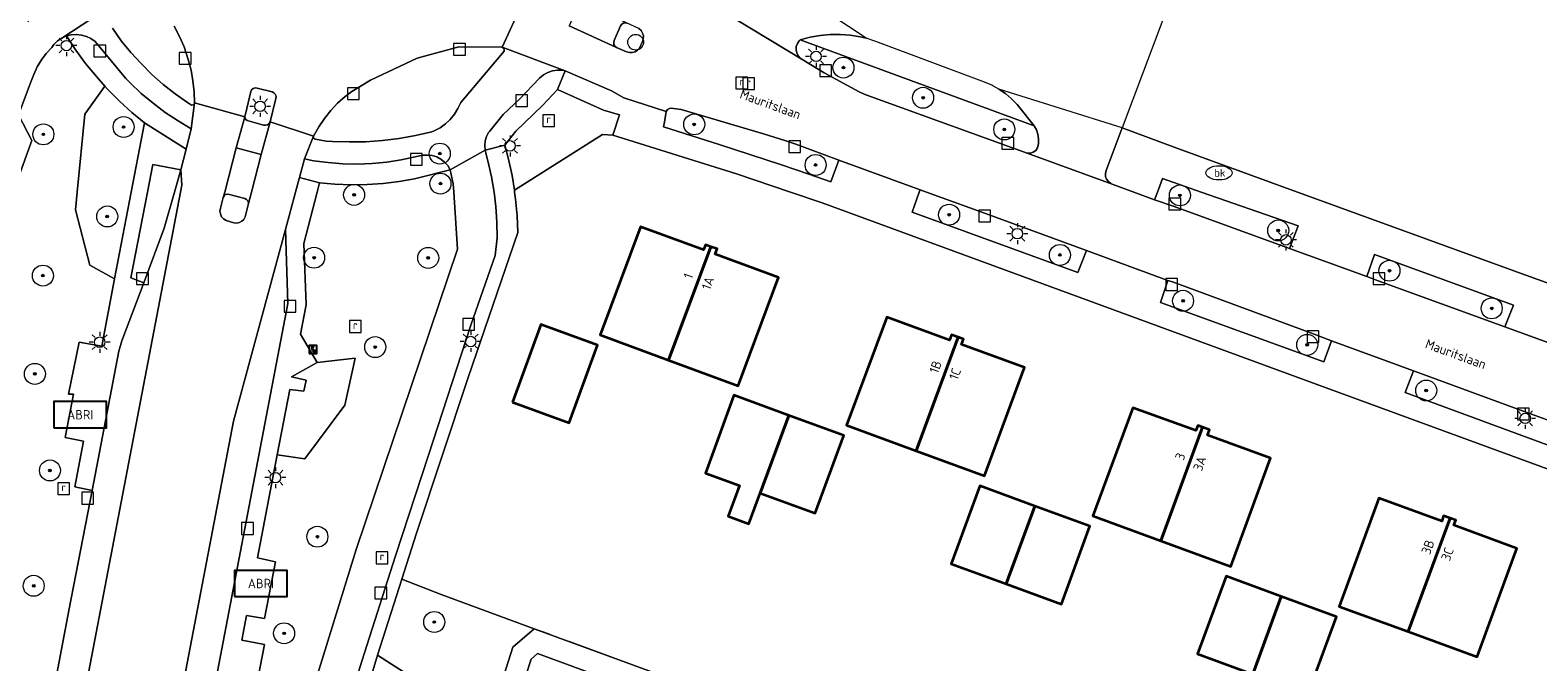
# Model space of a CAD drawing. Header units: metres. Extents: x 125158 to 132124, y 450612 to 454469.
# Tile 169 of 173: x 130621 to 130764, y 454155 to 454215. Entities that reach past the tile are written whole.
import ezdxf
from ezdxf.enums import TextEntityAlignment as Align

# ---------------------------------------------------------------- set-up
doc = ezdxf.new("R2010")
doc.units = ezdxf.units.M
doc.linetypes.add('IE-TERREINAFSCHEIDING', pattern=[10, 8, -2])
doc.layers.get('0').update_dxf_attribs({"color": 8})
for name, color, linetype, lineweight in [('B-XX-GR-BEPLANTING_CULTUUR_HEESTERS-GV', 8, 'Continuous', 18), ('B-XX-GR-BEPLANTING_CULTUUR_ROOS-GV', 8, 'Continuous', 18), ('B-XX-GR-BOOM-S', 8, 'Continuous', 25), ('B-XX-IE-MEUBILAIR_WEGMEUBILAIR-S', 8, 'Continuous', 25), ('B-XX-IE-TERREINAFSCHEIDING-G', 8, 'IE-TERREINAFSCHEIDING', 18), ('B-XX-KL-ET_LS_OV_LICHTMAST-S', 8, 'Continuous', 25), ('B-XX-KL-WATER_BRANDLEIDING_PUT-S', 8, 'Continuous', 25), ('B-XX-OG-BEBOUWING-GV', 8, 'Continuous', 35), ('B-XX-OG-BEBOUWING-T18', 8, 'Continuous', 18), ('B-XX-OG-TERREIN_CULTUURSCHEIDING-GV', 8, 'Continuous', 18), ('B-XX-OG-TOPOGRAFIE-T18', 8, 'Continuous', 18), ('B-XX-OG-WATER-GV', 8, 'Continuous', 18), ('B-XX-OG-WATER_SLOOT-GV', 8, 'Continuous', 18), ('B-XX-OG-WEG-GV', 8, 'Continuous', 18), ('B-XX-RI-GWA_KOLK-S', 8, 'Continuous', 25), ('B-XX-RI-GWA_RIOOLPUT-S', 8, 'Continuous', 25), ('B-XX-VH-VERHARDING_ASFALT-GV', 8, 'Continuous', 18), ('B-XX-VH-VERHARDING_BETONSTRAATSTEEN-GV', 8, 'Continuous', 18), ('B-XX-VW-AFSLUITPAAL-S', 8, 'Continuous', 25)]:
    doc.layers.add(name, color=color, linetype=linetype, lineweight=lineweight)
doc.styles.add('NLCS-ISO', font='NLCS-ISO.ttf')
doc.styles.add('NLCS-ISO-M-T18', font='NLCS-ISO.ttf', dxfattribs={"height": 1.8})

# ---------------------------------------------------------------- blocks, each defined once
blk = doc.blocks.new('SRI-KOLK-SO')
at = {"color": 0, "linetype": 'ByBlock', "lineweight": 18}
blk.add_lwpolyline([(-1.125, -1.125), (1.125, -1.125), (1.125, 1.125), (-1.125, 1.125)], close=True, dxfattribs=at)
blk = doc.blocks.new('SRI-PUT_INSPECTIEPUT_RIOOLPUT-SO')
at = {"color": 0, "linetype": 'ByBlock', "lineweight": 18}
blk.add_lwpolyline([(-1.12, -1.12), (1.12, -1.12), (1.12, 1.12), (-1.12, 1.12)], close=True, dxfattribs=at)
at = {"color": 0, "linetype": 'ByBlock', "lineweight": 18, "style": 'NLCS-ISO'}
blk.add_text('r', height=1.5, dxfattribs=at).set_placement((0, 0.28), align=Align.MIDDLE_CENTER)
blk = doc.blocks.new('SKL-WATER_BRANDKRAAN_BRANDPUT-SO')
at = {"color": 0, "linetype": 'ByBlock', "lineweight": 18}
blk.add_ellipse((0, 0), major_axis=(2.5, 0), ratio=0.54, dxfattribs=at)
at = {"color": 0, "linetype": 'ByBlock', "lineweight": 18, "style": 'NLCS-ISO'}
blk.add_text('bk', height=1.5, dxfattribs=at).set_placement((0.16, 0), align=Align.MIDDLE_CENTER)
blk = doc.blocks.new('SIE-WEG_TELEFOONCEL-SO')
for p, q in [((0, 0), (0.2, -0.4)), ((0.07, 0.4), (0.07, 0.12)), ((0.1, 0.4), (0.1, 0.13)), ((0.15, 0.38), (0.1, 0.4)), ((0.1, 0.13), (0.16, 0.16)), ((0.17, 0.38), (0.15, 0.38)), ((0.16, 0.16), (0.17, 0.16)), ((0.17, 0.16), (0.17, 0.38)), ((0.41, -0.34), (0.33, -0.36)), ((0.33, -0.36), (0.55, -0.55)), ((0.33, -0.39), (0.52, -0.56)), ((0.57, -0.47), (0.41, -0.34)), ((0.55, -0.55), (0.57, -0.47))]:
    blk.add_line(p, q)
at = {"flags": 128}
blk.add_lwpolyline([(-0.65, -0.92), (0.85, -0.92), (0.85, 0.58), (-0.65, 0.58)], close=True, dxfattribs=at)
for centre, radius, start, end in [((0.03, 0.21), 0.191, 80.5167, 187.1032), ((0.86, 0.14), 1.02, 177.3066, 201.6316), ((0.1, 0.02), 0.0999, 107.8742, 193.981), ((0.48, -0.06), 0.591, 197.0925, 247.2244), ((0.24, -0.33), 0.0774, 235.9791, 318.8729), ((0.36, -0.45), 0.192, 236.6255, 325.9782), ((0.31, -0.4), 0.0221, 36.9051, 126.8464)]:
    blk.add_arc(centre, radius, start, end)
blk = doc.blocks.new('SIE-WEG_ABRI-SO')
blk.add_lwpolyline([(-5, -2.5), (5, -2.5), (5, 2.5), (-5, 2.5)], close=True)
at = {"style": 'NLCS-ISO'}
blk.add_text('ABRI', height=1.8, dxfattribs=at).set_placement((0, 0), align=Align.MIDDLE_CENTER)
blk = doc.blocks.new('SKL-ET_OV_LICHTMAST-SO')
at = {"color": 0, "linetype": 'ByBlock', "lineweight": 18}
for points in [[(-1.25, 0), (-2, 0)], [(-1.41, 1.41), (-0.88, 0.88)], [(0, 2), (0, 1.25)], [(0.88, 0.88), (1.41, 1.41)], [(2, 0), (1.25, 0)], [(-1.41, -1.41), (-0.88, -0.88)], [(0, -1.25), (0, -2)], [(0.88, -0.88), (1.41, -1.41)]]:
    blk.add_lwpolyline(points, dxfattribs=at)
blk.add_circle((0, 0), 1, dxfattribs=at)
blk = doc.blocks.new('SVW-AFSLUITPAAL-SO')
at = {"lineweight": 18}
blk.add_circle((0, 0), 1.5, dxfattribs=at)
blk = doc.blocks.new('SGR-BOOM_01-SO')
at = {"linetype": 'ByBlock', "lineweight": 18}
h = blk.add_hatch(color=0, dxfattribs=at)
h.dxf.hatch_style = 1
edge = h.paths.add_edge_path()
edge.add_arc((0, 0), 0.25, 0, 360)
at = {"color": 0, "linetype": 'ByBlock', "lineweight": 18}
for radius in [2, 0.25]:
    blk.add_circle((0, 0), radius, dxfattribs=at)

msp = doc.modelspace()

# ---------------------------------------------------------------- linework, layer by layer
at = {"layer": 'B-XX-GR-BEPLANTING_CULTUUR_HEESTERS-GV'}
for points in [[(130694.28, 454212.6), (130696.32, 454211.36), (130699.66, 454209.56), (130700.12, 454209.34), (130700.38, 454209.24), (130713.73, 454204.4), (130715.65, 454203.72), (130715.71, 454203.71), (130715.98, 454203.72), (130716.24, 454203.81), (130716.47, 454203.97), (130716.63, 454204.2), (130716.73, 454204.63), (130716.74, 454205.07), (130716.68, 454205.51), (130716.53, 454205.93), (130716.32, 454206.31), (130694.04, 454214.52), (130693.93, 454214.41), (130693.76, 454214.16), (130693.66, 454213.88), (130693.64, 454213.57), (130693.7, 454213.28), (130693.83, 454213), (130694.03, 454212.77)], [(130665.64, 454213.8), (130661.51, 454213.85), (130657.53, 454212.77), (130653.09, 454210.65), (130651.29, 454209.57), (130650.67, 454209.1), (130649.95, 454208.46), (130649.29, 454207.76), (130648.69, 454207.01), (130648.15, 454206.22), (130647.66, 454205.33), (130647.66, 454205.19), (130647.73, 454205.08), (130647.85, 454205.03), (130648.85, 454204.86), (130649.47, 454204.82), (130651.06, 454204.77), (130652.65, 454204.8), (130654.23, 454204.91), (130655.81, 454205.11), (130657.38, 454205.38), (130658.93, 454205.73), (130659.16, 454205.83), (130659.71, 454206.13), (130660.22, 454206.5), (130660.68, 454206.93), (130661.08, 454207.42), (130661.42, 454207.95), (130661.68, 454208.52), (130665.81, 454213.42), (130665.83, 454213.58), (130665.76, 454213.71)]]:
    msp.add_lwpolyline(points, close=True, dxfattribs=at)
at = {"layer": 'B-XX-GR-BEPLANTING_CULTUUR_ROOS-GV'}
msp.add_lwpolyline([(130635.02, 454202.11), (130632.35, 454202.63), (130631.84, 454200), (130630.26, 454191.83), (130631.47, 454191.33), (130633.42, 454196.54), (130634.41, 454200)], close=True, dxfattribs=at)
at = {"layer": 'B-XX-IE-TERREINAFSCHEIDING-G'}
for points in [[(130668.68, 454158.37), (130659.82, 454161.62)], [(130764.02, 454123.42), (130668.68, 454158.37)]]:
    msp.add_lwpolyline(points, dxfattribs=at)
at = {"layer": 'B-XX-OG-BEBOUWING-GV'}
for points in [[(130681.49, 454183.98), (130685.52, 454194.79), (130685, 454194.98), (130684.81, 454194.49), (130678.81, 454196.67), (130674.98, 454186.38)], [(130681.49, 454183.98), (130688.13, 454181.52), (130691.95, 454191.85), (130685.94, 454194.07), (130686.12, 454194.57), (130685.52, 454194.79)], [(130666.61, 454179.97), (130672, 454178), (130674.72, 454185.4), (130669.33, 454187.38)], [(130705.08, 454175.33), (130709.07, 454186.16), (130708.46, 454186.38), (130708.27, 454185.88), (130702.28, 454188.06), (130698.45, 454177.77)], [(130705.08, 454175.33), (130711.59, 454172.94), (130715.39, 454183.27), (130709.39, 454185.46), (130709.58, 454185.97), (130709.07, 454186.16)], [(130692.95, 454178.7), (130687.71, 454180.63), (130684.99, 454173.21), (130688.24, 454172.02), (130687.17, 454169.09), (130689.15, 454168.37), (130690.22, 454171.29)], [(130692.95, 454178.7), (130690.22, 454171.29), (130695.45, 454169.37), (130698.18, 454176.78)], [(130728.4, 454166.75), (130732.35, 454177.58), (130731.91, 454177.74), (130731.73, 454177.27), (130725.73, 454179.43), (130721.9, 454169.13)], [(130728.4, 454166.75), (130735.05, 454164.31), (130738.84, 454174.64), (130732.85, 454176.82), (130733.03, 454177.34), (130732.35, 454177.58)], [(130713.67, 454162.64), (130716.39, 454170.06), (130711.15, 454171.98), (130708.43, 454164.57)], [(130713.67, 454162.64), (130718.92, 454160.72), (130721.63, 454168.14), (130716.39, 454170.06)], [(130751.96, 454158.1), (130755.95, 454168.92), (130755.34, 454169.13), (130755.17, 454168.62), (130749.16, 454170.83), (130745.39, 454160.49)], [(130751.96, 454158.1), (130758.55, 454155.7), (130762.32, 454166.03), (130756.32, 454168.23), (130756.51, 454168.73), (130755.95, 454168.92)], [(130737.15, 454154.05), (130739.87, 454161.44), (130734.62, 454163.38), (130731.89, 454155.99)], [(130737.15, 454154.05), (130742.4, 454152.11), (130745.13, 454159.51), (130739.87, 454161.44)]]:
    msp.add_lwpolyline(points, close=True, dxfattribs=at)
at = {"layer": 'B-XX-OG-TERREIN_CULTUURSCHEIDING-GV'}
for points in [[(130731.53, 454224.31), (130724.7, 454206.13), (130729.67, 454204.28), (130741.41, 454200), (130763.17, 454192.08), (130771.53, 454189.07), (130775.44, 454200), (130782.49, 454219.7)], [(130622.73, 454151.57), (130624.38, 454160.25), (130626.55, 454171.55), (130624.91, 454171.88), (130625.75, 454176.26), (130624, 454176.59), (130624.79, 454180.72), (130624.3, 454180.73), (130625.31, 454185.68), (130627.47, 454185.29), (130628.7, 454191.71), (130626.34, 454193.02), (130624.96, 454198.31), (130625.13, 454200), (130625.86, 454207.43), (130627.78, 454210.08), (130626.96, 454211), (130625.94, 454212.25), (130625, 454213.54), (130624.11, 454214.89), (130623.67, 454214.68), (130623.27, 454214.4), (130622.91, 454214.06), (130622.71, 454213.79), (130622.18, 454213.22), (130621.72, 454212.59), (130621.32, 454211.92), (130620.99, 454211.22), (130620.76, 454210.57), (130619.54, 454207.36), (130620.8, 454204.91), (130619.04, 454200)], [(130774.82, 454170.1), (130742.23, 454182.03), (130696.12, 454198.97), (130693.09, 454200), (130687.96, 454201.74), (130676.16, 454205.43), (130675.18, 454205.48), (130666.79, 454200.19), (130666.82, 454200), (130666.91, 454199.32), (130667.05, 454197.73), (130667.11, 454196.13), (130662.4, 454182.33), (130657.48, 454167.47), (130656.08, 454163.1), (130659.82, 454161.62), (130668.68, 454158.37), (130730.35, 454135.77), (130764.02, 454123.42), (130764.95, 454126.57)], [(130645.38, 454145.36), (130651.72, 454165.91), (130661.36, 454194.54), (130661.02, 454200), (130660.97, 454200.79), (130660.68, 454202.13), (130657.29, 454201.27), (130655.8, 454201.01), (130654.28, 454200.82), (130652.76, 454200.72), (130651.23, 454200.69), (130649.7, 454200.74), (130648.23, 454200.87), (130648, 454200), (130646.72, 454195.08), (130646.94, 454189.26), (130646.41, 454186.45), (130648.01, 454183.76), (130651.62, 454184.17), (130650.64, 454179.67), (130646.82, 454174.56), (130644.2, 454174.95), (130642.32, 454165.12), (130644.04, 454164.75), (130642.98, 454159.34), (130641.27, 454159.63), (130640.82, 454157.28), (130642.98, 454156.87), (130642.12, 454152.45)], [(130665.13, 454151.82), (130666.65, 454156.61), (130668.68, 454158.37), (130659.82, 454161.62), (130656.08, 454163.1), (130653.76, 454155.84), (130657.21, 454153.61)], [(130657.21, 454153.61), (130653.76, 454155.84), (130653.02, 454153.41)]]:
    msp.add_lwpolyline(points, dxfattribs=at)
for points in [[(130631.54, 454206.59), (130630.34, 454207.58), (130629.16, 454208.66), (130628.03, 454209.8), (130627.78, 454210.08), (130625.86, 454207.43), (130625.13, 454200), (130624.96, 454198.31), (130626.34, 454193.02), (130628.7, 454191.71), (130630.28, 454200)], [(130665.9, 454204.46), (130666.24, 454203.14), (130666.57, 454201.58), (130666.79, 454200.19), (130675.18, 454205.48), (130676.16, 454205.43), (130676.81, 454207.37), (130675.3, 454207.81), (130670.89, 454209.79), (130669.48, 454208.25), (130666.94, 454205.81)], [(130681.27, 454207.69), (130681.09, 454206.67), (130681.01, 454206.23), (130686.3, 454204.54), (130692.26, 454202.59), (130694.85, 454201.71), (130696.96, 454200.96), (130697.71, 454203.05), (130693.61, 454204.55), (130692.58, 454204.9), (130690.52, 454205.55), (130682.68, 454207.88), (130681.74, 454208.01), (130681.56, 454207.97), (130681.39, 454207.86)], [(130727.8, 454199.27), (130729.65, 454198.62), (130740.64, 454194.62), (130741.49, 454196.77), (130732.23, 454200), (130728.56, 454201.28), (130728.17, 454200.25), (130728.07, 454200)], [(130705.46, 454200.22), (130705.38, 454200), (130704.7, 454198.09), (130720.48, 454192.33), (130721.31, 454194.44), (130711.68, 454197.95), (130706.06, 454200)], [(130681.49, 454183.98), (130674.98, 454186.38), (130678.81, 454196.67), (130684.81, 454194.49), (130685, 454194.98), (130685.52, 454194.79), (130686.12, 454194.57), (130685.94, 454194.07), (130691.95, 454191.85), (130688.13, 454181.52)], [(130761.18, 454187.15), (130762, 454189.22), (130748.76, 454194.05), (130748.01, 454191.95), (130749.09, 454191.52)], [(130729.07, 454191.57), (130728.35, 454189.46), (130743.94, 454183.81), (130744.67, 454185.83), (130742.99, 454186.45), (130729.5, 454191.43)], [(130672, 454178), (130666.61, 454179.97), (130669.33, 454187.38), (130674.72, 454185.4)], [(130709.39, 454185.46), (130715.39, 454183.27), (130711.59, 454172.94), (130705.08, 454175.33), (130698.45, 454177.77), (130702.28, 454188.06), (130708.27, 454185.88), (130708.46, 454186.38), (130709.07, 454186.16), (130709.58, 454185.97)], [(130648.01, 454183.76), (130645.57, 454182.38), (130646.96, 454182.07), (130646.72, 454181), (130645.4, 454181.19), (130644.2, 454174.95), (130646.82, 454174.56), (130650.64, 454179.67), (130651.62, 454184.17)], [(130767.21, 454177.55), (130763.02, 454179.08), (130752.47, 454182.94), (130751.68, 454180.88), (130766.42, 454175.46)], [(130687.17, 454169.09), (130688.24, 454172.02), (130684.99, 454173.21), (130687.71, 454180.63), (130692.95, 454178.7), (130698.18, 454176.78), (130695.45, 454169.37), (130690.22, 454171.29), (130689.15, 454168.37)], [(130733.03, 454177.34), (130732.85, 454176.82), (130738.84, 454174.64), (130735.05, 454164.31), (130728.4, 454166.75), (130721.9, 454169.13), (130725.73, 454179.43), (130731.73, 454177.27), (130731.91, 454177.74), (130732.35, 454177.58)], [(130718.92, 454160.72), (130713.67, 454162.64), (130708.43, 454164.57), (130711.15, 454171.98), (130716.39, 454170.06), (130721.63, 454168.14)], [(130756.32, 454168.23), (130762.32, 454166.03), (130758.55, 454155.7), (130751.96, 454158.1), (130745.39, 454160.49), (130749.16, 454170.83), (130755.17, 454168.62), (130755.34, 454169.13), (130755.95, 454168.92), (130756.51, 454168.73)], [(130742.4, 454152.11), (130737.15, 454154.05), (130731.89, 454155.99), (130734.62, 454163.38), (130739.87, 454161.44), (130745.13, 454159.51)]]:
    msp.add_lwpolyline(points, close=True, dxfattribs=at)
at = {"layer": 'B-XX-OG-WATER-GV'}
msp.add_lwpolyline([(130761.38, 454116.06), (130763.67, 454122.25), (130763.51, 454122), (130763.29, 454121.8), (130763.03, 454121.67), (130762.73, 454121.61), (130762.44, 454121.64), (130762.16, 454121.74), (130762.14, 454121.97), (130711.29, 454140.45), (130669.01, 454156.01), (130668.39, 454155.47), (130667.89, 454153.9), (130668.99, 454152.72), (130706.76, 454139.08), (130759.7, 454119.12), (130760.12, 454118.89), (130760.5, 454118.59), (130760.82, 454118.24), (130761.08, 454117.84), (130761.27, 454117.39), (130761.38, 454116.93), (130761.41, 454116.45)], close=True, dxfattribs=at)
at = {"layer": 'B-XX-OG-WATER_SLOOT-GV'}
for points in [[(130730.35, 454135.77), (130668.68, 454158.37), (130666.65, 454156.61), (130665.13, 454151.82)], [(130667.89, 454153.9), (130668.39, 454155.47), (130669.01, 454156.01), (130711.29, 454140.45)]]:
    msp.add_lwpolyline(points, dxfattribs=at)
at = {"layer": 'B-XX-OG-WEG-GV'}
for points in [[(130619.54, 454207.36), (130620.76, 454210.57), (130620.99, 454211.22), (130621.32, 454211.92), (130621.72, 454212.59), (130622.18, 454213.22), (130622.71, 454213.79), (130622.91, 454214.06), (130623.27, 454214.4), (130623.67, 454214.68), (130627.56, 454217.2), (130630.92, 454218.74), (130631.29, 454218.8), (130631.69, 454218.78), (130632.07, 454218.69), (130632.43, 454218.52), (130630.24, 454223.44), (130630.08, 454222.22), (130629.41, 454221.37), (130626.34, 454219.94), (130622.76, 454218.15), (130621.09, 454216.82), (130620.43, 454216.22)], [(130627.56, 454217.2), (130623.67, 454214.68), (130624.11, 454214.89), (130624.57, 454214.99), (130625.06, 454215.02), (130625.54, 454214.97), (130626.01, 454214.84), (130626.45, 454214.64), (130626.86, 454214.36), (130629.76, 454210.82), (130630.18, 454210.4), (130631.24, 454209.4), (130632.36, 454208.46), (130633.53, 454207.59), (130634.75, 454206.78), (130636.01, 454206.03), (130636.31, 454208.51), (130636.27, 454208.39), (130636.17, 454208.3), (130636.03, 454208.29), (130635.64, 454208.53), (130634.46, 454209.36), (130633.33, 454210.26), (130632.24, 454211.22), (130631.22, 454212.24), (130630.25, 454213.31), (130629.34, 454214.43), (130628.5, 454215.61)], [(130634.39, 454215.8), (130634.89, 454214.84), (130635.32, 454213.84), (130635.72, 454212.65), (130635.98, 454211.63), (130636.17, 454210.6), (130636.28, 454209.56), (130636.31, 454208.51), (130641.1, 454207.17), (130641.1, 454207.24), (130641.17, 454207.41), (130641.67, 454209.58), (130641.75, 454209.74), (130641.9, 454209.87), (130642.09, 454209.93), (130642.29, 454209.91), (130643.71, 454209.54), (130643.87, 454209.47), (130644.01, 454209.32), (130644.08, 454209.13), (130644.07, 454208.93), (130643.53, 454206.7), (130647.66, 454205.33), (130648.15, 454206.22), (130648.69, 454207.01), (130649.29, 454207.76), (130649.95, 454208.46), (130650.67, 454209.1), (130651.29, 454209.57), (130653.09, 454210.65), (130657.53, 454212.77), (130661.51, 454213.85), (130665.64, 454213.8), (130667.49, 454217.88)], [(130667.49, 454217.88), (130665.64, 454213.8), (130671.64, 454211.57), (130676.06, 454209.65), (130677.23, 454208.97), (130681.27, 454207.69), (130681.39, 454207.86), (130681.56, 454207.97), (130681.74, 454208.01), (130682.68, 454207.88), (130690.52, 454205.55), (130692.58, 454204.9), (130693.61, 454204.55), (130697.71, 454203.05), (130705.46, 454200.22), (130706.06, 454200), (130711.68, 454197.95), (130721.31, 454194.44), (130729.07, 454191.57), (130729.5, 454191.43), (130742.99, 454186.45), (130744.67, 454185.83), (130752.47, 454182.94), (130763.02, 454179.08), (130767.21, 454177.55)], [(130765.62, 454185.53), (130761.18, 454187.15), (130749.09, 454191.52), (130748.01, 454191.95), (130740.64, 454194.62), (130729.65, 454198.62), (130727.8, 454199.27), (130725.82, 454200), (130723.74, 454200.76), (130715.65, 454203.72), (130713.73, 454204.4), (130700.38, 454209.24), (130700.12, 454209.34), (130699.66, 454209.56), (130696.32, 454211.36), (130694.28, 454212.6), (130686.17, 454217.51)], [(130678.65, 454215.58), (130678.86, 454215.39), (130679.01, 454215.16), (130679.09, 454214.89), (130679.08, 454214.61), (130679, 454214.34), (130678.72, 454213.72), (130678.54, 454213.51), (130678.3, 454213.36), (130678.03, 454213.29), (130677.75, 454213.29), (130677.49, 454213.37), (130676.54, 454213.79), (130672.03, 454215.84)], [(130766.42, 454175.46), (130751.68, 454180.88), (130752.47, 454182.94), (130744.67, 454185.83), (130743.94, 454183.81), (130728.35, 454189.46), (130729.07, 454191.57), (130721.31, 454194.44), (130720.48, 454192.33), (130704.7, 454198.09), (130705.38, 454200), (130705.46, 454200.22), (130697.71, 454203.05), (130696.96, 454200.96), (130694.85, 454201.71), (130692.26, 454202.59), (130686.3, 454204.54), (130681.01, 454206.23), (130681.09, 454206.67), (130681.27, 454207.69), (130677.23, 454208.97), (130676.06, 454209.65), (130671.64, 454211.57), (130670.89, 454209.79), (130675.3, 454207.81), (130676.81, 454207.37), (130676.16, 454205.43), (130687.96, 454201.74), (130693.09, 454200), (130696.12, 454198.97), (130742.23, 454182.03), (130774.82, 454170.1)], [(130634.77, 454150.6), (130640.02, 454178.17), (130644.99, 454196.42), (130645.94, 454200), (130646.31, 454201.38), (130646.78, 454203.15), (130647.66, 454205.33), (130643.53, 454206.7), (130642.68, 454203.58), (130641.75, 454200), (130641.43, 454198.77), (130641.13, 454197.63), (130641.01, 454197.39), (130640.82, 454197.21), (130640.59, 454197.08), (130640.33, 454197.03), (130640.07, 454197.07), (130639.32, 454197.3), (130639.09, 454197.45), (130638.9, 454197.65), (130638.79, 454197.91), (130638.74, 454198.18), (130638.78, 454198.45), (130639.06, 454199.47), (130639.19, 454200), (130640.27, 454204.22), (130641.1, 454207.17), (130636.31, 454208.51), (130636.01, 454206.03), (130635.52, 454204.1), (130635.02, 454202.11), (130635.12, 454200.67), (130634.99, 454200), (130623.42, 454139.55)], [(130771.53, 454189.07), (130763.17, 454192.08), (130741.41, 454200), (130729.67, 454204.28), (130724.7, 454206.13), (130723.17, 454202.05), (130723.11, 454201.77), (130723.13, 454201.48), (130723.23, 454201.22), (130723.4, 454200.99), (130723.63, 454200.82), (130723.74, 454200.76), (130725.82, 454200), (130727.8, 454199.27), (130728.07, 454200), (130728.17, 454200.25), (130728.56, 454201.28), (130732.23, 454200), (130741.49, 454196.77), (130740.64, 454194.62), (130748.01, 454191.95), (130748.76, 454194.05), (130762, 454189.22), (130761.18, 454187.15), (130765.62, 454185.53)], [(130653.02, 454153.41), (130653.76, 454155.84), (130656.08, 454163.1), (130657.48, 454167.47), (130662.4, 454182.33), (130667.11, 454196.13), (130667.05, 454197.73), (130666.91, 454199.32), (130666.82, 454200), (130666.79, 454200.19), (130666.57, 454201.58), (130666.24, 454203.14), (130665.9, 454204.46), (130664.01, 454203.99), (130664.37, 454202.57), (130664.62, 454201.46), (130664.87, 454200), (130665.03, 454198.61), (130665.12, 454197.13), (130665.14, 454195.63), (130664.97, 454193.95), (130662.66, 454187.32), (130658.62, 454174.9), (130655.47, 454165.32), (130652.26, 454155.27), (130648.83, 454144.25)], [(130648.83, 454144.25), (130652.26, 454155.27), (130655.47, 454165.32), (130658.62, 454174.9), (130662.66, 454187.32), (130664.97, 454193.95), (130665.14, 454195.63), (130665.12, 454197.13), (130665.03, 454198.61), (130664.87, 454200), (130664.62, 454201.46), (130664.37, 454202.57), (130664.01, 454203.99), (130660.68, 454202.13), (130660.97, 454200.79), (130661.02, 454200), (130661.36, 454194.54), (130651.72, 454165.91), (130645.38, 454145.36)], [(130619.53, 454120.34), (130620.89, 454126.68), (130622.18, 454133.05), (130623.42, 454139.55), (130634.99, 454200), (130635.12, 454200.67), (130635.02, 454202.11), (130634.41, 454200), (130633.42, 454196.54), (130631.47, 454191.33), (130629.39, 454185.82), (130629.11, 454184.83), (130626.55, 454171.55), (130624.38, 454160.25), (130622.73, 454151.57), (130622.52, 454150.5), (130618.87, 454131.45)], [(130642.12, 454152.45), (130642.98, 454156.87), (130640.82, 454157.28), (130641.27, 454159.63), (130642.98, 454159.34), (130644.04, 454164.75), (130642.32, 454165.12), (130644.2, 454174.95), (130645.4, 454181.19), (130646.72, 454181), (130646.96, 454182.07), (130645.57, 454182.38), (130648.01, 454183.76), (130646.41, 454186.45), (130646.94, 454189.26), (130646.72, 454195.08), (130648, 454200), (130648.23, 454200.87), (130646.31, 454201.38), (130645.94, 454200), (130644.99, 454196.42), (130645.2, 454189.36), (130637.26, 454147.82)]]:
    msp.add_lwpolyline(points, dxfattribs=at)
for points in [[(130672.03, 454215.84), (130676.54, 454213.79), (130676.38, 454213.9), (130676.28, 454214.07), (130676.26, 454214.26), (130676.31, 454214.44), (130676.92, 454215.84), (130677.02, 454215.99), (130677.18, 454216.1), (130677.36, 454216.14), (130677.55, 454216.09), (130673.04, 454218.12)], [(130635.52, 454204.1), (130636.01, 454206.03), (130634.75, 454206.78), (130633.53, 454207.59), (130632.36, 454208.46), (130631.24, 454209.4), (130630.18, 454210.4), (130629.76, 454210.82), (130626.86, 454214.36), (130626.45, 454214.64), (130626.01, 454214.84), (130625.54, 454214.97), (130625.06, 454215.02), (130624.57, 454214.99), (130624.11, 454214.89), (130625, 454213.54), (130625.94, 454212.25), (130626.96, 454211), (130627.78, 454210.08), (130628.03, 454209.8), (130629.16, 454208.66), (130630.34, 454207.58), (130631.54, 454206.59)], [(130694.04, 454214.52), (130716.32, 454206.31), (130714.82, 454208.18), (130714.69, 454208.33), (130714.17, 454208.88), (130713.6, 454209.38), (130712.97, 454209.81), (130712.38, 454210.13), (130712.3, 454210.18), (130711.59, 454210.47), (130701.24, 454214.36), (130700.32, 454214.66), (130699.74, 454214.79), (130698.79, 454214.95), (130697.84, 454215.02), (130696.87, 454215.01), (130695.92, 454214.93), (130694.97, 454214.76)], [(130664.01, 454203.99), (130663.98, 454204.43), (130664.02, 454204.87), (130664.14, 454205.29), (130664.34, 454205.68), (130664.41, 454205.78), (130665.72, 454207.38), (130667.32, 454208.89), (130669.18, 454210.87), (130669.56, 454211.16), (130669.98, 454211.39), (130670.44, 454211.54), (130670.91, 454211.61), (130671.39, 454211.61), (130671.64, 454211.57), (130665.64, 454213.8), (130665.76, 454213.71), (130665.83, 454213.58), (130665.81, 454213.42), (130661.68, 454208.52), (130661.42, 454207.95), (130661.08, 454207.42), (130660.68, 454206.93), (130660.22, 454206.5), (130659.71, 454206.13), (130659.16, 454205.83), (130658.93, 454205.73), (130657.38, 454205.38), (130655.81, 454205.11), (130654.23, 454204.91), (130652.65, 454204.8), (130651.06, 454204.77), (130649.47, 454204.82), (130648.85, 454204.86), (130647.85, 454205.03), (130647.73, 454205.08), (130647.66, 454205.19), (130647.66, 454205.33), (130646.78, 454203.15), (130647.65, 454202.99), (130649.04, 454202.8), (130650.44, 454202.69), (130651.84, 454202.67), (130653.24, 454202.72), (130654.64, 454202.85), (130656.02, 454203.07), (130658.07, 454203.51), (130658.52, 454203.53), (130658.96, 454203.47), (130659.39, 454203.34), (130659.79, 454203.13), (130660.15, 454202.85), (130660.45, 454202.52), (130660.68, 454202.13)], [(130664.01, 454203.99), (130665.9, 454204.46), (130666.94, 454205.81), (130669.48, 454208.25), (130670.89, 454209.79), (130671.64, 454211.57), (130671.39, 454211.61), (130670.91, 454211.61), (130670.44, 454211.54), (130669.98, 454211.39), (130669.56, 454211.16), (130669.18, 454210.87), (130667.32, 454208.89), (130665.72, 454207.38), (130664.41, 454205.78), (130664.34, 454205.68), (130664.14, 454205.29), (130664.02, 454204.87), (130663.98, 454204.43)], [(130619.54, 454207.36), (130616.88, 454200), (130614.7, 454193.94), (130617.3, 454195.12), (130619.04, 454200), (130620.8, 454204.91)], [(130641.1, 454207.17), (130640.27, 454204.22), (130642.68, 454203.58), (130643.53, 454206.7), (130643.43, 454206.53), (130643.28, 454206.41), (130643.09, 454206.36), (130642.9, 454206.39), (130641.33, 454206.81), (130641.19, 454206.91), (130641.11, 454207.07)], [(130635.02, 454202.11), (130635.52, 454204.1), (130631.54, 454206.59), (130630.28, 454200), (130628.7, 454191.71), (130627.47, 454185.29), (130625.31, 454185.68), (130624.3, 454180.73), (130624.79, 454180.72), (130624, 454176.59), (130625.75, 454176.26), (130624.91, 454171.88), (130626.55, 454171.55), (130629.11, 454184.83), (130629.39, 454185.82), (130631.47, 454191.33), (130630.26, 454191.83), (130631.84, 454200), (130632.35, 454202.63)], [(130640.27, 454204.22), (130639.19, 454200), (130639.06, 454199.47), (130639.13, 454199.63), (130639.28, 454199.75), (130639.46, 454199.8), (130639.65, 454199.78), (130641.11, 454199.38), (130641.28, 454199.3), (130641.4, 454199.15), (130641.46, 454198.97), (130641.43, 454198.77), (130641.75, 454200), (130642.68, 454203.58)], [(130646.31, 454201.38), (130648.23, 454200.87), (130649.7, 454200.74), (130651.23, 454200.69), (130652.76, 454200.72), (130654.28, 454200.82), (130655.8, 454201.01), (130657.29, 454201.27), (130660.68, 454202.13), (130660.45, 454202.52), (130660.15, 454202.85), (130659.79, 454203.13), (130659.39, 454203.34), (130658.96, 454203.47), (130658.52, 454203.53), (130658.07, 454203.51), (130656.02, 454203.07), (130654.64, 454202.85), (130653.24, 454202.72), (130651.84, 454202.67), (130650.44, 454202.69), (130649.04, 454202.8), (130647.65, 454202.99), (130646.78, 454203.15)], [(130630.01, 454124.07), (130630.16, 454124.74), (130630.53, 454125.99), (130634.35, 454137.76), (130636.85, 454145.59), (130637.26, 454147.82), (130645.2, 454189.36), (130644.99, 454196.42), (130640.02, 454178.17), (130634.77, 454150.6), (130629.87, 454124.1)]]:
    msp.add_lwpolyline(points, close=True, dxfattribs=at)
at = {"layer": 'B-XX-VH-VERHARDING_ASFALT-GV'}
msp.add_lwpolyline([(130628.5, 454215.61), (130629.34, 454214.43), (130630.25, 454213.31), (130631.22, 454212.24), (130632.24, 454211.22), (130633.33, 454210.26), (130634.46, 454209.36), (130635.64, 454208.53), (130636.03, 454208.29), (130636.17, 454208.3), (130636.27, 454208.39), (130636.31, 454208.51), (130636.28, 454209.56), (130636.17, 454210.6), (130635.98, 454211.63), (130635.72, 454212.65), (130635.32, 454213.84), (130634.89, 454214.84), (130634.39, 454215.8)], dxfattribs=at)
for points in [[(130676.54, 454213.79), (130677.49, 454213.37), (130677.75, 454213.29), (130678.03, 454213.29), (130678.3, 454213.36), (130678.54, 454213.51), (130678.72, 454213.72), (130679, 454214.34), (130679.08, 454214.61), (130679.09, 454214.89), (130679.01, 454215.16), (130678.86, 454215.39), (130678.65, 454215.58), (130677.55, 454216.09), (130677.36, 454216.14), (130677.18, 454216.1), (130677.02, 454215.99), (130676.92, 454215.84), (130676.31, 454214.44), (130676.26, 454214.26), (130676.28, 454214.07), (130676.38, 454213.9)], [(130641.1, 454207.17), (130641.11, 454207.07), (130641.19, 454206.91), (130641.33, 454206.81), (130642.9, 454206.39), (130643.09, 454206.36), (130643.28, 454206.41), (130643.43, 454206.53), (130643.53, 454206.7), (130644.07, 454208.93), (130644.08, 454209.13), (130644.01, 454209.32), (130643.87, 454209.47), (130643.71, 454209.54), (130642.29, 454209.91), (130642.09, 454209.93), (130641.9, 454209.87), (130641.75, 454209.74), (130641.67, 454209.58), (130641.17, 454207.41), (130641.1, 454207.24)], [(130639.06, 454199.47), (130638.78, 454198.45), (130638.74, 454198.18), (130638.79, 454197.91), (130638.9, 454197.65), (130639.09, 454197.45), (130639.32, 454197.3), (130640.07, 454197.07), (130640.33, 454197.03), (130640.59, 454197.08), (130640.82, 454197.21), (130641.01, 454197.39), (130641.13, 454197.63), (130641.43, 454198.77), (130641.46, 454198.97), (130641.4, 454199.15), (130641.28, 454199.3), (130641.11, 454199.38), (130639.65, 454199.78), (130639.46, 454199.8), (130639.28, 454199.75), (130639.13, 454199.63)]]:
    msp.add_lwpolyline(points, close=True, dxfattribs=at)
at = {"layer": 'B-XX-VH-VERHARDING_BETONSTRAATSTEEN-GV'}
for points in [[(130686.17, 454217.51), (130694.28, 454212.6), (130694.03, 454212.77), (130693.83, 454213), (130693.7, 454213.28), (130693.64, 454213.57), (130693.66, 454213.88), (130693.76, 454214.16), (130693.93, 454214.41), (130694.04, 454214.52), (130694.97, 454214.76), (130695.92, 454214.93), (130696.87, 454215.01), (130697.84, 454215.02), (130698.79, 454214.95), (130699.74, 454214.79), (130700.32, 454214.66), (130690.01, 454221.49), (130689.02, 454220.14), (130687.86, 454218.68), (130687.62, 454218.42), (130687.18, 454218.05), (130686.69, 454217.74)], [(130715.65, 454203.72), (130723.74, 454200.76), (130723.63, 454200.82), (130723.4, 454200.99), (130723.23, 454201.22), (130723.13, 454201.48), (130723.11, 454201.77), (130723.17, 454202.05), (130724.7, 454206.13), (130712.97, 454209.81), (130713.6, 454209.38), (130714.17, 454208.88), (130714.69, 454208.33), (130714.82, 454208.18), (130716.32, 454206.31), (130716.53, 454205.93), (130716.68, 454205.51), (130716.74, 454205.07), (130716.73, 454204.63), (130716.63, 454204.2), (130716.47, 454203.97), (130716.24, 454203.81), (130715.98, 454203.72), (130715.71, 454203.71)]]:
    msp.add_lwpolyline(points, close=True, dxfattribs=at)

# ---------------------------------------------------------------- block references
at = {"layer": 'B-XX-GR-BOOM-S', "xscale": 0.5, "yscale": 0.5, "zscale": 0.5}
for p in [(130698.15, 454211.86), (130705.74, 454208.99), (130629.56, 454206.2), (130683.93, 454206.45), (130713.48, 454205.97), (130621.91, 454205.5), (130659.69, 454203.66), (130695.5, 454202.58), (130659.75, 454200.8), (130651.52, 454199.73), (130730.21, 454199.68), (130628, 454197.67), (130708.22, 454197.84), (130739.58, 454196.34), (130647.71, 454193.74), (130658.58, 454193.72), (130718.78, 454194), (130621.87, 454192.03), (130750.18, 454192.5), (130730.51, 454189.63), (130759.92, 454188.91), (130653.53, 454185.22), (130742.34, 454185.43), (130621.1, 454182.66), (130753.68, 454181.08), (130622.54, 454173.46), (130648.02, 454167.14), (130620.99, 454162.46), (130659.16, 454159.01), (130644.85, 454157.93)]:
    msp.add_blockref('SGR-BOOM_01-SO', p, dxfattribs=at)
at = {"layer": 'B-XX-IE-MEUBILAIR_WEGMEUBILAIR-S', "xscale": 0.5, "yscale": 0.5, "zscale": 0.5}
for name, p in [('SIE-WEG_TELEFOONCEL-SO', (130647.56, 454185.08)), ('SIE-WEG_ABRI-SO', (130625.42, 454178.77)), ('SIE-WEG_ABRI-SO', (130642.64, 454162.68))]:
    msp.add_blockref(name, p, dxfattribs=at)
at = {"layer": 'B-XX-KL-ET_LS_OV_LICHTMAST-S', "xscale": 0.5, "yscale": 0.5, "zscale": 0.5}
for p in [(130624.11, 454213.96), (130695.54, 454212.93), (130642.57, 454208.17), (130666.38, 454204.4), (130714.72, 454196.03), (130740.31, 454195.44), (130627.28, 454185.68), (130662.63, 454185.75), (130763.11, 454178.42), (130644.03, 454172.77)]:
    msp.add_blockref('SKL-ET_OV_LICHTMAST-SO', p, dxfattribs=at)
at = {"layer": 'B-XX-KL-WATER_BRANDLEIDING_PUT-S', "xscale": 0.5, "yscale": 0.5, "zscale": 0.5}
msp.add_blockref('SKL-WATER_BRANDKRAAN_BRANDPUT-SO', (130733.94, 454201.83), dxfattribs=at)
at = {"layer": 'B-XX-RI-GWA_KOLK-S', "xscale": 0.5, "yscale": 0.5, "zscale": 0.5}
for p in [(130661.57, 454213.61), (130627.29, 454213.45), (130635.43, 454212.75), (130696.46, 454211.57), (130651.45, 454209.38), (130667.49, 454208.71), (130693.51, 454204.32), (130713.82, 454204.64), (130657.46, 454203.12), (130729.73, 454198.86), (130711.6, 454197.72), (130631.36, 454191.74), (130729.42, 454191.19), (130749.18, 454191.75), (130645.42, 454189.1), (130662.43, 454187.39), (130742.9, 454186.21), (130762.93, 454178.84), (130626.14, 454170.82), (130641.36, 454167.92), (130654.07, 454161.78)]:
    msp.add_blockref('SRI-KOLK-SO', p, dxfattribs=at)
at = {"layer": 'B-XX-RI-GWA_RIOOLPUT-S', "xscale": 0.5, "yscale": 0.5, "zscale": 0.5}
for p in [(130688.47, 454210.39), (130689.11, 454210.32), (130670.06, 454206.8), (130651.63, 454187.18), (130623.85, 454171.72), (130654.18, 454165.13)]:
    msp.add_blockref('SRI-PUT_INSPECTIEPUT_RIOOLPUT-SO', p, dxfattribs=at)
at = {"layer": 'B-XX-VW-AFSLUITPAAL-S', "xscale": 0.5, "yscale": 0.5, "zscale": 0.5}
msp.add_blockref('SVW-AFSLUITPAAL-SO', (130678.35, 454214.28), dxfattribs=at)

# ---------------------------------------------------------------- texts
at = {"layer": 'B-XX-OG-BEBOUWING-T18', "style": 'NLCS-ISO-M-T18'}
for s, p in [('1', (130683.37, 454191.99)), ('1A', (130685.23, 454191.31)), ('1B', (130706.92, 454183.33)), ('1C', (130708.78, 454182.66)), ('3', (130730.24, 454174.79)), ('3A', (130732.1, 454174.12)), ('3B', (130753.84, 454166.16)), ('3C', (130755.7, 454165.48))]:
    msp.add_text(s, height=0.9, rotation=70, dxfattribs=at).set_placement(p, align=Align.MIDDLE_CENTER)
at = {"layer": 'B-XX-OG-TOPOGRAFIE-T18', "style": 'NLCS-ISO-M-T18'}
for p in [(130691.19, 454208.37), (130756.5, 454184.55)]:
    msp.add_text('Mauritslaan', height=0.9, rotation=340, dxfattribs=at).set_placement(p, align=Align.MIDDLE_CENTER)

doc.saveas('drawing.dxf')
